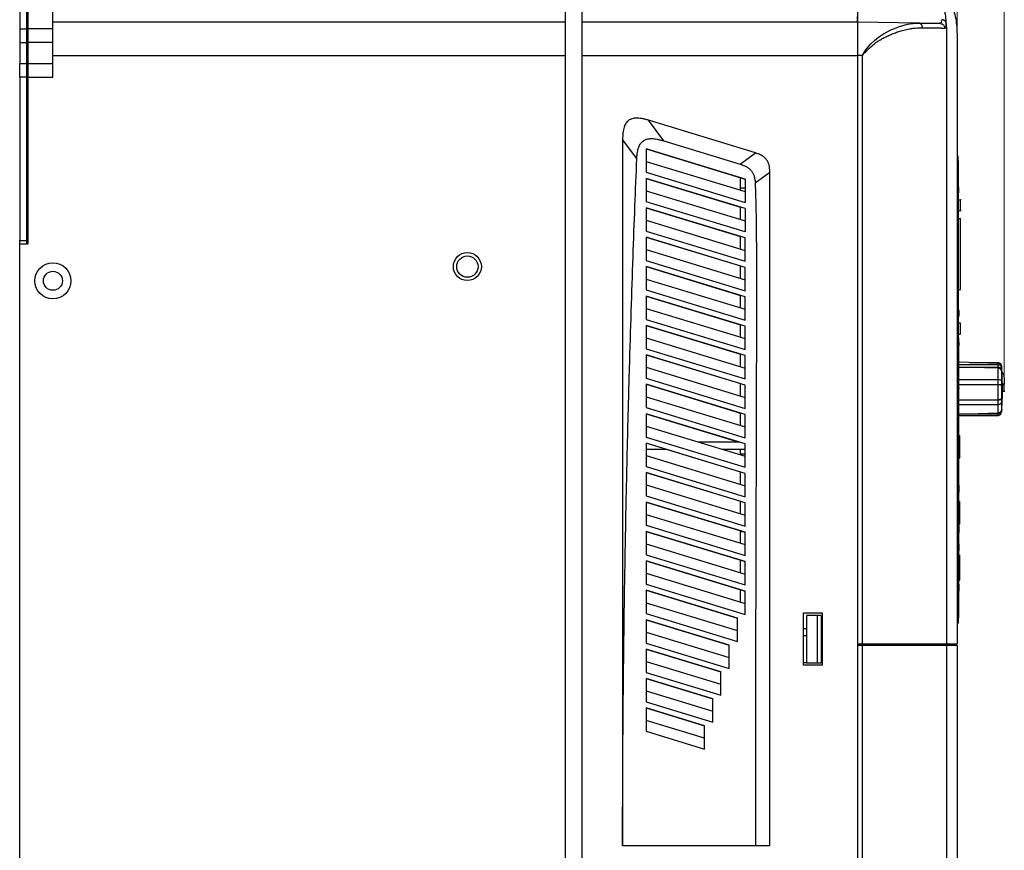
# Model space of a CAD drawing. Header units: millimetres. Extents: x 0 to 423, y 0 to 297.
# Tile 18 of 34: x 215 to 284, y 136 to 194. Entities that reach past the tile are written whole.
import ezdxf

# ---------------------------------------------------------------- set-up
doc = ezdxf.new("R2010")
doc.units = ezdxf.units.MM
doc.layers.add('实线', color=2, linetype='Continuous', lineweight=25)
doc.styles.add('SLDTEXTSTYLE17', font='ARIAL.TTF', dxfattribs={"width": 0.948})
doc.dimstyles.new('SLDDIMSTYLE0', dxfattribs={"dimtxt": 3.5, "dimasz": 2.8, "dimexe": 0, "dimexo": 0.0625, "dimgap": 0.875, "dimtad": 2, "dimlfac": 3, "dimrnd": 1e-09, "dimzin": 12, "dimdsep": 46, "dimtxsty": 'SLDTEXTSTYLE17', "dimsah": 1, "dimcen": 0.09, "dimadec": 0, "dimazin": 3, "dimtfac": 1, "dimtofl": 0, "dimtmove": 0, "dimatfit": 3, "dimfxl": 1, "dimfrac": 2, "dimtolj": 1, "dimtzin": 12, "dimarcsym": 0})
doc.dimstyles.new('SLDDIMSTYLE2', dxfattribs={"dimtxt": 3.5, "dimasz": 2.8, "dimexe": 0, "dimexo": 0.0625, "dimgap": 0.875, "dimtad": 2, "dimlfac": 3, "dimrnd": 1e-09, "dimzin": 4, "dimdsep": 46, "dimtxsty": 'SLDTEXTSTYLE17', "dimsah": 1, "dimcen": 0.09, "dimadec": 0, "dimazin": 1, "dimtfac": 1, "dimtofl": 0, "dimtmove": 0, "dimatfit": 3, "dimfxl": 1, "dimfrac": 2, "dimtolj": 1, "dimtzin": 12, "dimarcsym": 0})

# ---------------------------------------------------------------- blocks, each defined once
blk = doc.blocks.new('_D_5')
at = {"color": 7, "linetype": 'Continuous', "lineweight": 18, "true_color": 0xffffff}
for p, q in [((214.533, 190.713), (214.533, 210.144)), ((254.033, 198.913), (254.033, 210.144)), ((214.533, 209.144), (254.033, 209.144))]:
    blk.add_line(p, q, dxfattribs=at)
for points in [[(214.533, 209.144), (217.333, 208.794), (217.333, 209.494)], [(254.033, 209.144), (251.233, 209.494), (251.233, 208.794)]]:
    blk.add_solid(points, dxfattribs=at)
at = {"color": 7, "linetype": 'Continuous', "lineweight": 18, "true_color": 0xffffff, "insert": (230.273, 213.656), "char_height": 3.5, "attachment_point": 1, "style": 'SLDTEXTSTYLE17'}
blk.add_mtext('118.50', dxfattribs=at)
blk = doc.blocks.new('_D_6')
at = {"color": 7, "linetype": 'Continuous', "lineweight": 18, "true_color": 0xffffff}
for p, q in [((214.533, 190.713), (214.533, 218.413)), ((280.366, 193.816), (280.366, 218.413)), ((214.533, 217.413), (280.366, 217.413))]:
    blk.add_line(p, q, dxfattribs=at)
for points in [[(214.533, 217.413), (217.333, 217.063), (217.333, 217.763)], [(280.366, 217.413), (277.566, 217.763), (277.566, 217.063)]]:
    blk.add_solid(points, dxfattribs=at)
at = {"color": 7, "linetype": 'Continuous', "lineweight": 18, "true_color": 0xffffff, "insert": (240.971, 221.925), "char_height": 3.5, "attachment_point": 1, "style": 'SLDTEXTSTYLE17'}
blk.add_mtext('197.50', dxfattribs=at)
blk = doc.blocks.new('_D_7')
at = {"color": 7, "linetype": 'Continuous', "lineweight": 18, "true_color": 0xffffff}
for p, q in [((214.533, 190.713), (214.533, 228.747)), ((283.664, 168.905), (283.664, 228.747)), ((214.533, 227.747), (283.664, 227.747))]:
    blk.add_line(p, q, dxfattribs=at)
for points in [[(214.533, 227.747), (217.333, 227.397), (217.333, 228.097)], [(283.664, 227.747), (280.864, 228.097), (280.864, 227.397)]]:
    blk.add_solid(points, dxfattribs=at)
at = {"color": 7, "linetype": 'Continuous', "lineweight": 18, "true_color": 0xffffff, "insert": (245.107, 232.259), "char_height": 3.5, "attachment_point": 1, "style": 'SLDTEXTSTYLE17'}
blk.add_mtext('207', dxfattribs=at)

msp = doc.modelspace()

# ---------------------------------------------------------------- linework, layer by layer
at = {"layer": '实线', "color": 2, "linetype": 'Continuous', "lineweight": 25, "true_color": 0xffff00}
for p, q in [((252.8664, 94.4134), (252.8664, 198.4134)), ((254.0331, 94.4134), (254.0331, 198.4134)), ((214.5331, 197.0801), (214.5331, 193.6142)), ((215.0331, 193.6142), (215.0331, 197.0801)), ((215.1331, 193.6142), (215.1331, 197.0801)), ((216.8664, 193.6142), (216.8664, 197.0801)), ((214.5331, 193.6142), (214.5331, 192.6454)), ((214.5331, 193.6142), (215.0331, 193.6142)), ((215.0331, 192.6454), (215.0331, 193.6142)), ((215.1331, 192.6454), (215.1331, 193.6142)), ((216.8664, 193.6142), (215.1331, 193.6142)), ((252.8664, 194.0801), (216.8664, 194.0801)), ((216.8664, 192.6454), (216.8664, 193.6142)), ((273.3664, 194.0801), (254.0331, 194.0801)), ((277.6879, 194.0197), (273.3664, 194.0801)), ((277.6879, 194.0197), (277.7566, 193.9979)), ((279.1656, 194.0112), (279.1494, 193.9993)), ((279.1751, 194.0033), (279.267, 193.9748)), ((279.5997, 193.7467), (279.5997, 150.4134)), ((280.3664, 193.3156), (280.3664, 150.4134)), ((214.5331, 192.6454), (215.0331, 192.6454)), ((214.5331, 192.6454), (214.5331, 191.1813)), ((215.0331, 191.1813), (215.0331, 192.6454)), ((216.8664, 192.6454), (215.1331, 192.6454)), ((215.1331, 191.1813), (215.1331, 192.6454)), ((216.8664, 191.1813), (216.8664, 192.6454)), ((216.8664, 191.7467), (252.8664, 191.7467)), ((254.0331, 191.7467), (273.3664, 191.7467)), ((254.0331, 101.0801), (254.0331, 191.7467)), ((273.3664, 191.747), (273.3664, 150.4134)), ((273.6997, 191.7423), (273.3664, 191.747)), ((273.3664, 191.7467), (273.3664, 101.0801)), ((273.6997, 150.4134), (273.6997, 191.7423)), ((214.5331, 190.2126), (214.5331, 191.1813)), ((214.5331, 191.1813), (215.0331, 191.1813)), ((215.0331, 190.2126), (215.0331, 191.1813)), ((215.1331, 190.2126), (215.1331, 191.1813)), ((215.1331, 191.1813), (216.8664, 191.1813)), ((216.8664, 190.2126), (216.8664, 191.1813)), ((214.5331, 190.2126), (214.5331, 178.7467)), ((215.0331, 190.2126), (214.5331, 190.2126)), ((215.0331, 178.7467), (215.0331, 190.2126)), ((215.1331, 178.5134), (215.1331, 190.2126)), ((215.1331, 190.2126), (216.8664, 190.2126)), ((259.7593, 185.741), (258.687, 187.1901)), ((266.2029, 184.8923), (258.687, 187.1901)), ((257.8639, 184.4949), (256.8664, 185.8429)), ((256.8664, 185.8429), (256.8664, 136.2548)), ((259.7593, 185.741), (265.1306, 184.0989)), ((258.5305, 185.1756), (258.5305, 183.5371)), ((265.4664, 183.0551), (258.5305, 185.1756)), ((258.5305, 185.1756), (265.4664, 183.0551)), ((265.1306, 184.0989), (266.2029, 184.8923)), ((280.4331, 184.6631), (280.3664, 184.6631)), ((280.4331, 184.3298), (280.4331, 184.6631)), ((258.5305, 184.3041), (265.4664, 182.1837)), ((280.4331, 184.3298), (280.4331, 169.5131)), ((258.5305, 183.5371), (265.4664, 181.417)), ((266.1728, 182.7852), (267.1998, 183.5451)), ((267.1997, 136.2562), (267.1997, 183.5451)), ((258.5305, 183.1089), (258.5305, 181.4705)), ((265.4664, 180.9884), (258.5305, 183.1089)), ((258.5305, 183.1089), (265.1331, 181.0903)), ((265.1331, 182.2856), (265.1331, 183.157)), ((265.4664, 183.0551), (265.4664, 181.417)), ((258.5305, 182.2375), (265.4664, 180.117)), ((265.1331, 182.4467), (265.4664, 182.4467)), ((280.4664, 182.4965), (280.4331, 182.4965)), ((280.4664, 182.4454), (280.4331, 182.4454)), ((280.4664, 182.0965), (280.4331, 182.0965)), ((280.4664, 182.0965), (280.4664, 182.4965)), ((265.4664, 179.3503), (258.5305, 181.4705)), ((280.4331, 181.5965), (280.5997, 181.5965)), ((280.6331, 181.5965), (280.5997, 181.5965)), ((258.5305, 181.0423), (258.5305, 179.4038)), ((265.4664, 178.9217), (258.5305, 181.0423)), ((258.5305, 181.0423), (265.1331, 179.0236)), ((265.1331, 180.2189), (265.1331, 181.0903)), ((265.4664, 180.9884), (265.4664, 179.3503)), ((280.5997, 180.8298), (280.4331, 180.8298)), ((280.6331, 180.8298), (280.5997, 180.8298)), ((258.5305, 180.1708), (265.4664, 178.0504)), ((280.4331, 180.2798), (280.5997, 180.2798)), ((280.5997, 175.2798), (280.5997, 180.2798)), ((258.5305, 179.4039), (265.4664, 177.2836)), ((214.5331, 178.5134), (214.5331, 178.7467)), ((214.5331, 178.7467), (215.0331, 178.7467)), ((214.5331, 178.5134), (215.1331, 178.5134)), ((214.5331, 106.9801), (214.5331, 178.5134)), ((215.0331, 178.5134), (215.0331, 178.7467)), ((258.5305, 178.9756), (258.5305, 177.3372)), ((265.4664, 176.8551), (258.5305, 178.9756)), ((258.5305, 178.9756), (265.1331, 176.957)), ((265.1331, 178.1523), (265.1331, 179.0236)), ((265.4664, 177.2836), (265.4664, 178.9217)), ((258.5305, 178.1042), (265.4664, 175.9837)), ((258.5305, 177.3372), (265.4664, 175.2169)), ((258.5305, 176.9089), (258.5305, 175.2705)), ((265.4664, 174.7884), (258.5305, 176.9089)), ((258.5305, 176.9089), (265.1331, 174.8903)), ((265.1331, 176.0856), (265.1331, 176.957)), ((265.4664, 175.2169), (265.4664, 176.8551)), ((258.5305, 176.0375), (265.4664, 173.917)), ((258.5305, 175.2706), (265.4664, 173.1502)), ((280.5997, 175.2798), (280.4331, 175.2798)), ((265.4664, 172.7217), (258.5305, 174.8423)), ((258.5305, 174.8423), (265.1331, 172.8236)), ((258.5305, 174.8422), (258.5305, 173.2039)), ((265.1331, 174.0189), (265.1331, 174.8903)), ((265.4664, 173.1502), (265.4664, 174.7884)), ((258.5305, 173.9708), (265.4664, 171.8503)), ((280.4997, 173.8298), (280.4331, 173.8298)), ((280.4997, 173.617), (280.4331, 173.617)), ((280.4997, 173.617), (280.4997, 173.8298)), ((280.4997, 173.4298), (280.4997, 173.617)), ((258.5305, 173.2039), (265.4664, 171.0835)), ((280.4997, 173.4298), (280.4331, 173.4298)), ((280.5997, 172.9298), (280.4331, 172.9298)), ((258.5305, 172.7756), (258.5305, 171.1372)), ((265.4664, 170.6551), (258.5305, 172.7756)), ((258.5305, 172.7756), (265.1331, 170.757)), ((265.1331, 171.9523), (265.1331, 172.8236)), ((265.4664, 171.0835), (265.4664, 172.7217)), ((280.4331, 172.1631), (280.5997, 172.1631)), ((258.5305, 171.9042), (265.4664, 169.7837)), ((280.4497, 171.8465), (280.4331, 171.8465)), ((280.4497, 171.8465), (280.4497, 171.5965)), ((280.4664, 171.6131), (280.4664, 171.8965)), ((258.5305, 171.1373), (265.4664, 169.0168)), ((280.4331, 171.4465), (280.4664, 171.4465)), ((280.4664, 171.1965), (280.4331, 171.1965)), ((280.4497, 171.1965), (280.4497, 171.0983)), ((280.4497, 171.0983), (280.4497, 170.2612)), ((280.4831, 170.9798), (280.4497, 170.9798)), ((280.4664, 171.1965), (280.4664, 171.2881)), ((280.4664, 171.1042), (280.4664, 171.1965)), ((280.4664, 171.0792), (280.4664, 171.1042)), ((258.5305, 170.7089), (258.5305, 169.0706)), ((265.4664, 168.5884), (258.5305, 170.7089)), ((258.5305, 170.7089), (265.1331, 168.6903)), ((265.1331, 169.8856), (265.1331, 170.757)), ((265.4664, 169.0168), (265.4664, 170.6551)), ((280.4331, 170.2612), (280.4497, 170.2612)), ((280.4497, 170.2612), (280.4497, 169.5131)), ((283.2295, 170.0988), (280.4497, 170.1959)), ((281.2399, 170.1683), (283.214, 170.1683)), ((283.2295, 170.0548), (283.2295, 170.0988)), ((258.5305, 169.8375), (265.4664, 167.717)), ((280.4331, 169.5131), (280.4331, 168.9596)), ((280.4331, 169.5131), (280.4497, 169.5131)), ((283.214, 170.0211), (280.4497, 170.0211)), ((280.4497, 169.8544), (283.214, 169.8544)), ((283.2295, 169.7695), (280.4497, 169.8539)), ((280.4497, 169.5131), (280.4497, 152.2298)), ((283.214, 170.0211), (283.214, 169.8544)), ((283.2295, 169.8804), (283.2295, 169.7988)), ((283.2295, 168.9343), (283.2295, 169.7695)), ((283.4801, 169.9263), (283.4842, 169.8628)), ((283.4801, 169.8041), (283.4801, 169.6374)), ((283.4863, 169.7183), (283.4863, 169.8485)), ((283.4863, 168.8691), (283.4863, 169.5516)), ((258.5305, 169.0706), (265.4664, 166.9501)), ((265.1331, 167.8189), (265.1331, 168.6903)), ((280.4331, 168.9596), (280.4331, 168.6377)), ((283.214, 168.9596), (280.4331, 168.9596)), ((283.214, 168.9596), (283.214, 168.6377)), ((283.4801, 168.8948), (283.4801, 168.5728)), ((258.5305, 168.6423), (258.5305, 167.0039)), ((265.4664, 166.5217), (258.5305, 168.6423)), ((258.5305, 168.6423), (265.1331, 166.6236)), ((265.4664, 166.9501), (265.4664, 168.5884)), ((283.2295, 168.6123), (280.4331, 168.6377)), ((280.4331, 168.6377), (280.4331, 167.5195)), ((280.4331, 168.6377), (283.214, 168.6377)), ((280.4831, 168.3991), (280.4497, 168.3991)), ((283.2295, 167.5685), (283.2295, 168.6123)), ((283.4863, 167.6943), (283.4863, 168.5472)), ((283.6642, 168.6502), (283.5308, 168.6502)), ((283.5308, 168.1594), (283.6642, 168.1594)), ((283.6626, 168.1711), (283.6522, 168.6401)), ((258.5305, 167.7709), (265.4664, 165.6503)), ((280.4331, 167.5195), (283.2295, 167.5685)), ((283.214, 167.5195), (280.4331, 167.5195)), ((280.4331, 167.5195), (280.4331, 167.2308)), ((283.214, 167.5195), (283.214, 167.2308)), ((283.4801, 167.6448), (283.4801, 167.3561)), ((283.4863, 166.8819), (283.4863, 167.4056)), ((258.5305, 167.0039), (265.4664, 164.8834)), ((265.1331, 165.7522), (265.1331, 166.6236)), ((280.4331, 167.2308), (283.214, 167.2308)), ((280.4331, 167.2308), (280.4331, 166.5442)), ((280.4331, 166.5442), (283.2295, 166.6389)), ((283.2295, 166.6389), (283.2295, 167.2798)), ((283.4801, 166.7862), (283.4801, 166.7)), ((258.5305, 166.5756), (258.5305, 164.9372)), ((265.4664, 164.4551), (258.5305, 166.5756)), ((258.5305, 166.5756), (265.0576, 164.5801)), ((265.4664, 164.8834), (265.4664, 166.5217)), ((283.214, 166.5442), (280.4331, 166.5442)), ((280.4331, 166.5442), (280.4331, 166.458)), ((280.4331, 166.4298), (281.2399, 166.458)), ((280.4331, 166.458), (283.214, 166.458)), ((280.4331, 166.458), (280.4331, 166.4298)), ((283.214, 166.5442), (283.214, 166.458)), ((258.5305, 165.7042), (265.4664, 163.5837)), ((280.4664, 165.1465), (280.4664, 165.6465)), ((258.5305, 164.9373), (265.4664, 162.8167)), ((265.0576, 164.5801), (262.2073, 164.5801)), ((280.4664, 162.8131), (280.4664, 165.1465)), ((280.4664, 165.0383), (280.5331, 165.0383)), ((280.5331, 164.3131), (280.5331, 165.0383)), ((258.5305, 164.5089), (258.5305, 162.8706)), ((265.4664, 162.3884), (258.5305, 164.5089)), ((258.5305, 164.0801), (259.9333, 164.0801)), ((259.9333, 164.0801), (265.1331, 162.4903)), ((263.8428, 164.0801), (265.4664, 164.0801)), ((265.1331, 163.6856), (265.1331, 164.0801)), ((265.4664, 162.8167), (265.4664, 164.4551)), ((280.4664, 164.3131), (280.5331, 164.3131)), ((280.4664, 164.1713), (280.5331, 164.1713)), ((280.5331, 163.6465), (280.5331, 164.3131)), ((258.5305, 163.6375), (265.4664, 161.517)), ((265.4664, 163.7467), (265.1331, 163.7467)), ((280.4664, 163.6465), (280.5331, 163.6465)), ((280.5331, 163.4505), (280.4664, 163.4505)), ((280.5331, 163.4505), (280.5331, 163.6465)), ((258.5305, 162.8706), (265.4664, 160.75)), ((265.1331, 161.6189), (265.1331, 162.4903)), ((280.4664, 162.3131), (280.4664, 162.8131)), ((258.5305, 162.4423), (258.5305, 160.8039)), ((265.4664, 160.3217), (258.5305, 162.4423)), ((258.5305, 162.4423), (265.1331, 160.4236)), ((265.4664, 160.75), (265.4664, 162.3884)), ((280.4497, 162.3131), (280.4664, 162.3131)), ((258.5305, 161.5709), (265.4664, 159.4503)), ((258.5305, 160.804), (265.4664, 158.6833)), ((265.1331, 159.5522), (265.1331, 160.4236)), ((280.4664, 158.7131), (280.4664, 161.0465)), ((280.4664, 160.409), (280.5331, 160.409)), ((280.5331, 160.2131), (280.5331, 160.409)), ((258.5305, 160.3756), (258.5305, 158.7373)), ((265.4664, 158.2551), (258.5305, 160.3756)), ((258.5305, 160.3756), (265.4664, 158.2551)), ((265.4664, 158.6833), (265.4664, 160.3217)), ((280.4664, 160.2131), (280.5331, 160.2131)), ((280.4664, 159.8018), (280.5331, 159.8018)), ((280.4664, 159.7592), (280.5331, 159.7592)), ((280.5331, 160.1989), (280.5331, 160.2131)), ((280.5331, 160.1706), (280.5331, 160.1989)), ((280.5331, 160.1138), (280.5331, 160.1706)), ((280.5331, 160.0571), (280.5331, 160.1138)), ((280.5331, 160.0004), (280.5331, 160.0571)), ((280.5331, 159.9436), (280.5331, 160.0004)), ((280.5331, 159.8869), (280.5331, 159.9436)), ((280.5331, 159.8585), (280.5331, 159.8869)), ((280.5331, 159.8443), (280.5331, 159.8585)), ((280.5331, 159.8301), (280.5331, 159.8443)), ((280.5331, 159.8018), (280.5331, 159.8301)), ((280.5331, 159.7592), (280.5331, 159.8018)), ((280.5331, 159.7308), (280.5331, 159.7592)), ((280.5331, 159.6741), (280.5331, 159.7308)), ((258.5305, 159.5042), (265.4664, 157.3837)), ((280.4664, 159.6741), (280.5331, 159.6741)), ((280.4664, 159.6457), (280.5331, 159.6457)), ((280.4664, 159.5465), (280.5331, 159.5465)), ((280.5331, 159.6032), (280.5331, 159.6741)), ((280.5331, 159.5606), (280.5331, 159.6032)), ((280.5331, 159.5465), (280.5331, 159.5606)), ((280.5331, 158.8213), (280.5331, 159.5465)), ((258.5305, 158.7373), (265.4664, 156.6167)), ((265.1331, 157.4856), (265.1331, 158.357)), ((280.4664, 158.8213), (280.5331, 158.8213)), ((258.5305, 158.3089), (258.5305, 156.6706)), ((265.4664, 156.1884), (258.5305, 158.3089)), ((258.5305, 158.3089), (265.4664, 156.1884)), ((265.3583, 158.2881), (265.1331, 158.2881)), ((265.4664, 156.6166), (265.4664, 158.2551)), ((258.5305, 157.4375), (265.4664, 155.317)), ((280.4664, 157.4465), (280.4497, 157.4465)), ((280.4664, 154.6131), (280.4664, 156.9465)), ((280.4831, 154.6131), (280.4831, 156.9465)), ((258.5305, 156.6706), (265.4664, 154.55)), ((258.5305, 156.2423), (258.5305, 154.6039)), ((265.4664, 154.1217), (258.5305, 156.2423)), ((258.5305, 156.2423), (265.4664, 154.1217)), ((265.1331, 155.4189), (265.1331, 156.2903)), ((280.5331, 156.1465), (280.5331, 156.6631)), ((265.4664, 154.5499), (265.4664, 156.1884)), ((280.4831, 155.8298), (280.4664, 155.8298)), ((280.4664, 155.7298), (280.4831, 155.7298)), ((280.4664, 155.5631), (280.4831, 155.5631)), ((280.4831, 156.1465), (280.5331, 156.1465)), ((280.4831, 155.8344), (280.5331, 155.8344)), ((280.4831, 155.6628), (280.5331, 155.6628)), ((280.5331, 155.4131), (280.5331, 156.1465)), ((258.5305, 155.3709), (265.4664, 153.2503)), ((280.4664, 155.478), (280.4831, 155.478)), ((280.5331, 155.1943), (280.4664, 155.1943)), ((280.4664, 154.8965), (280.5331, 154.8965)), ((280.4831, 155.4131), (280.5331, 155.4131)), ((280.5331, 154.8965), (280.5331, 155.4131)), ((258.5305, 154.604), (265.4664, 152.4833)), ((258.5305, 154.1756), (258.5305, 152.5373)), ((264.9283, 152.2196), (258.5305, 154.1756)), ((258.5305, 154.1756), (264.9283, 152.2196)), ((265.1331, 153.3522), (265.1331, 154.2236)), ((280.4497, 154.1131), (280.4831, 154.1131)), ((258.5305, 153.3042), (264.9283, 151.3482)), ((258.5305, 152.5373), (264.9283, 150.5811)), ((258.5305, 152.1089), (258.5305, 150.4706)), ((264.3504, 150.3296), (258.5305, 152.1089)), ((258.5305, 152.1089), (264.3504, 150.3296)), ((269.5664, 148.9134), (269.5664, 152.5801)), ((269.5664, 152.5801), (270.8997, 152.5801)), ((269.7664, 152.4134), (269.7664, 149.0801)), ((270.5472, 152.4134), (269.7664, 152.4134)), ((270.5472, 149.0801), (270.5472, 152.4134)), ((270.8139, 152.4134), (270.5472, 152.4134)), ((270.8139, 152.4134), (270.8139, 149.0801)), ((270.8997, 148.9134), (270.8997, 152.5801)), ((280.4497, 151.8965), (280.4497, 152.2298)), ((269.5664, 151.4801), (269.7664, 151.4801)), ((270.8139, 151.4801), (270.8997, 151.4801)), ((280.3664, 151.8965), (280.4497, 151.8965)), ((258.5305, 151.2375), (264.3504, 149.4582)), ((269.7664, 150.9801), (269.5664, 150.9801)), ((270.8997, 150.9801), (270.8139, 150.9801)), ((258.5305, 150.4706), (264.3504, 148.6911)), ((258.5305, 150.0423), (258.5305, 148.4039)), ((263.7726, 148.4396), (258.5305, 150.0423)), ((258.5305, 150.0423), (263.7726, 148.4396)), ((273.3664, 150.4134), (273.6997, 150.4134)), ((273.6946, 150.3134), (273.699, 101.0836)), ((273.6994, 101.0836), (273.6983, 150.3134)), ((279.5997, 150.4134), (280.3664, 150.4134)), ((279.5997, 150.3134), (279.5997, 99.0801)), ((279.5997, 150.3134), (280.3664, 150.3134)), ((280.3664, 150.3134), (280.3664, 99.5111)), ((258.5305, 149.1709), (263.7726, 147.5682)), ((269.7664, 149.0801), (269.5664, 149.0801)), ((270.8997, 148.9134), (269.5664, 148.9134)), ((269.7664, 149.0801), (270.5472, 149.0801)), ((270.5472, 149.0801), (270.8139, 149.0801)), ((270.8997, 149.0801), (270.8139, 149.0801)), ((258.5305, 148.4039), (263.7726, 146.8011)), ((258.5305, 147.9756), (258.5305, 146.3373)), ((263.1936, 146.5499), (258.5305, 147.9756)), ((258.5305, 147.9756), (263.1948, 146.5496)), ((258.5305, 147.1042), (263.1948, 145.6782)), ((258.5305, 146.3373), (263.1948, 144.9111)), ((262.6178, 144.6593), (258.5305, 145.9089)), ((258.5305, 145.9089), (258.5305, 144.2706)), ((258.5305, 145.9089), (262.6169, 144.6596)), ((262.6169, 143.7882), (258.5305, 145.0375)), ((258.5305, 144.2706), (262.6159, 143.0213)), ((256.8664, 136.2548), (266.1986, 136.2559)), ((266.1986, 136.2559), (267.1997, 136.2562))]:
    msp.add_line(p, q, dxfattribs=at)
at = {"layer": '实线', "color": 2, "linetype": 'Continuous', "lineweight": 25, "true_color": 0xffff00, "flags": 128}
msp.add_lwpolyline([(273.6997, 191.7423), (273.9536, 192.1434), (274.2799, 192.545), (274.5429, 192.7987), (274.8412, 193.0336), (275.1885, 193.2601), (275.4448, 193.4035), (275.7555, 193.5556), (275.845, 193.5954), (275.948, 193.639), (276.0645, 193.6855), (276.3096, 193.7742), (276.3712, 193.7945), (276.3868, 193.7995), (276.3909, 193.8007), (276.3919, 193.8011), (276.3922, 193.8012), (276.3923, 193.8012), (276.3923, 193.8012), (276.3923, 193.8012), (276.3923, 193.8012), (276.3923, 193.8012), (276.8745, 193.9305), (277.2228, 193.9894)], dxfattribs=at)
at = {"layer": '实线', "color": 2, "linetype": 'Continuous', "lineweight": 25, "true_color": 0xffff00}
for centre, radius in [((245.9664, 176.9134), 0.9833), ((216.8664, 175.9134), 1.2667), ((245.9664, 176.9134), 0.75), ((216.8664, 175.9134), 0.6667)]:
    msp.add_circle(centre, radius, dxfattribs=at)
for centre, radius, start, end in [((283.2202, 169.8323), 0.2667, 3.487335, 88), ((264.5648, 168.3947), 18.9677, 4.001471, 4.261341), ((264.5648, 168.228), 18.9677, 4.001471, 4.261341)]:
    msp.add_arc(centre, radius, start, end, dxfattribs=at)
for points, knots in [([(280.3664, 193.3156), (280.3664, 193.6995), (280.3268, 194.0839), (280.167, 194.8347), (280.0457, 195.2007), (279.7262, 195.8982), (279.5291, 196.2305), (279.0767, 196.8519), (278.8213, 197.1406), (278.2701, 197.6753), (277.9749, 197.9212), (277.3554, 198.374), (277.0312, 198.581), (276.5331, 198.8664), (276.3651, 198.9572), (276.0253, 199.1315), (275.8534, 199.2158), (275.5043, 199.3773), (275.327, 199.4536), (274.9656, 199.5896), (274.7815, 199.6502), (274.5935, 199.6894)], [0, 0, 0, 0, 0.125, 0.125, 0.25, 0.25, 0.375, 0.375, 0.5, 0.5, 0.625, 0.625, 0.75, 0.75, 0.8125, 0.8125, 0.875, 0.875, 0.9375, 0.9375, 1, 1, 1, 1]), ([(273.3664, 195.4134), (273.3664, 195.2389), (273.3664, 195.0644), (273.3664, 194.7419), (273.3664, 194.594), (273.3664, 194.3472), (273.3664, 194.2483), (273.3664, 194.1148), (273.3664, 194.0801), (273.3664, 194.0801)], [0, 0, 0, 0, 0.25, 0.25, 0.5, 0.5, 0.75, 0.75, 1, 1, 1, 1]), ([(279.5954, 193.9913), (279.5949, 194.0032), (279.594, 194.0289), (279.5919, 194.0729), (279.5882, 194.1392), (279.5834, 194.208), (279.5751, 194.3061), (279.5623, 194.4346), (279.5404, 194.6026), (279.5073, 194.8041), (279.475, 194.964), (279.4377, 195.1201), (279.4009, 195.2608), (279.365, 195.3735), (279.3439, 195.4398)], [0, 0, 0, 0, 0.0343819, 0.0740919, 0.1191256, 0.205454, 0.2399469, 0.3443315, 0.487285, 0.5840725, 0.7384567, 0.7891239, 0.8759086, 1, 1, 1, 1]), ([(273.3664, 194.0801), (273.3664, 194.0804), (273.3664, 194.0811), (273.3664, 194.0866), (273.3664, 194.0952), (273.3664, 194.1072), (273.3664, 194.1225), (273.3664, 194.1409), (273.3664, 194.1622), (273.3664, 194.1865), (273.3664, 194.2136), (273.3664, 194.2433), (273.3664, 194.2756), (273.3664, 194.3102), (273.3664, 194.3471), (273.3664, 194.3862), (273.3664, 194.4271), (273.3664, 194.4561), (273.3664, 194.4705)], [0, 0, 0, 0, 0.0657123, 0.1309962, 0.1958515, 0.2602785, 0.324277, 0.3878472, 0.4509891, 0.5137027, 0.5759881, 0.6378454, 0.6992745, 0.7602755, 0.8208486, 0.8809936, 0.9407107, 1, 1, 1, 1]), ([(254.0331, 191.7467), (254.0331, 192.0522), (254.0331, 192.3575), (254.0331, 192.9218), (254.0331, 193.1807), (254.0331, 193.6126), (254.0331, 193.7856), (254.0331, 194.0193), (254.0331, 194.0801), (254.0331, 194.0801)], [0, 0, 0, 0, 0.25, 0.25, 0.5, 0.5, 0.75, 0.75, 1, 1, 1, 1]), ([(273.3664, 194.0801), (273.3664, 194.0801), (273.3664, 194.0193), (273.3664, 193.7856), (273.3664, 193.6126), (273.3664, 193.1807), (273.3664, 192.9218), (273.3664, 192.3575), (273.3664, 192.0522), (273.3664, 191.7467)], [0, 0, 0, 0, 0.25, 0.25, 0.5, 0.5, 0.75, 0.75, 1, 1, 1, 1]), ([(273.3664, 194.0801), (273.3664, 194.0797), (273.3664, 194.079), (273.3664, 194.0734), (273.3664, 194.0646), (273.3664, 194.0522), (273.3664, 194.0365), (273.3664, 194.0175), (273.3664, 193.9953), (273.3665, 193.9699), (273.3665, 193.9415), (273.3665, 193.9101), (273.3665, 193.8758), (273.3665, 193.8388), (273.3665, 193.7991), (273.3664, 193.7568), (273.3664, 193.712), (273.3664, 193.6649), (273.3664, 193.6155), (273.3664, 193.5639), (273.3664, 193.5102), (273.3664, 193.4546), (273.3664, 193.3796), (273.3664, 193.2819), (273.3664, 193.1578), (273.3664, 193.0256), (273.3664, 192.8859), (273.3665, 192.7391), (273.3665, 192.5858), (273.3665, 192.4266), (273.3664, 192.2623), (273.3664, 192.0935), (273.3664, 191.9213), (273.3664, 191.8052), (273.3664, 191.747)], [0, 0, 0, 0, 0.0250546, 0.0499848, 0.0747907, 0.0994721, 0.1240293, 0.148462, 0.1727705, 0.1969546, 0.2210143, 0.2449498, 0.268761, 0.2924479, 0.3160105, 0.3394488, 0.3627629, 0.3859528, 0.4090184, 0.4319597, 0.4547769, 0.4774699, 0.5000386, 0.5432257, 0.5868653, 0.6309576, 0.6755026, 0.7205004, 0.7659511, 0.8118548, 0.8582114, 0.9050211, 0.952284, 1, 1, 1, 1]), ([(273.6997, 191.7423), (273.7005, 191.7432), (273.702, 191.745), (273.705, 191.7486), (273.7104, 191.7548), (273.7212, 191.7674), (273.7432, 191.7927), (273.7883, 191.8435), (273.8835, 191.9464), (274.0285, 192.0928), (274.2113, 192.2683), (274.4181, 192.4573), (274.6297, 192.6273), (274.8627, 192.7867), (275.1, 192.9267), (275.3684, 193.0655), (275.6521, 193.1955), (275.9528, 193.3153), (276.2712, 193.4235), (276.6227, 193.5242), (276.9568, 193.6003), (277.2347, 193.6468), (277.4505, 193.6717), (277.6605, 193.6873), (277.8106, 193.6867), (277.8924, 193.6864)], [0, 0, 0, 0, 0.0006663, 0.0013332, 0.0026689, 0.005348, 0.0107367, 0.0216364, 0.043921, 0.0903694, 0.1391711, 0.1902481, 0.2543031, 0.3001167, 0.3592818, 0.4210549, 0.4853243, 0.5528079, 0.6244549, 0.6998621, 0.7902517, 0.8519173, 0.8915424, 0.940806, 1, 1, 1, 1]), ([(277.7569, 194), (277.6391, 194.0051), (277.4615, 194.0127), (277.2828, 193.9944), (277.2226, 193.9882)], [0, 0, 0, 0, 0.6632009, 1, 1, 1, 1]), ([(277.2228, 193.9894), (277.2371, 193.9919), (277.3963, 194.0196), (277.549, 194.0197), (277.6879, 194.0197)], [0, 0, 0, 0, 0.0899406, 1, 1, 1, 1]), ([(277.6879, 194.0197), (277.7235, 194.0192), (277.7946, 194.0182), (277.8988, 194.0168), (278.0012, 194.0153), (278.1017, 194.0139), (278.2498, 194.0119), (278.4316, 194.0093), (278.6343, 194.0065), (278.8057, 194.0041), (278.9264, 194.0024), (279.0096, 194.0013), (279.0639, 194.0005), (279.1113, 193.9998), (279.1367, 193.9995), (279.1494, 193.9993)], [0, 0, 0, 0, 0.0517586, 0.1037105, 0.1558909, 0.2083348, 0.2610765, 0.3932315, 0.5131626, 0.6346789, 0.7589436, 0.8197639, 0.8801224, 0.940155, 1, 1, 1, 1]), ([(277.7566, 193.9979), (277.7591, 193.9972), (277.7755, 193.9926), (277.8018, 193.9644), (277.835, 193.9232), (277.8611, 193.8694), (277.8863, 193.7923), (277.89, 193.7281), (277.8924, 193.6864)], [0, 0, 0, 0, 0.0305346, 0.1948488, 0.3625091, 0.5302517, 0.6945424, 1, 1, 1, 1]), ([(277.8924, 193.6864), (277.9416, 193.686), (278.0396, 193.6851), (278.1826, 193.6837), (278.3211, 193.6823), (278.4542, 193.681), (278.5815, 193.6796), (278.7026, 193.6783), (278.8169, 193.6769), (278.9232, 193.6756), (279.0212, 193.6743), (279.1105, 193.6731), (279.191, 193.6718), (279.2631, 193.6706), (279.3269, 193.6695), (279.3823, 193.6683), (279.4303, 193.6672), (279.4562, 193.6664), (279.469, 193.666)], [0, 0, 0, 0, 0.0671095, 0.1336602, 0.1996211, 0.264991, 0.3298102, 0.3941572, 0.4580895, 0.5216515, 0.5847649, 0.6472228, 0.7088578, 0.7695313, 0.8291059, 0.887451, 0.9444496, 1, 1, 1, 1]), ([(279.2686, 194.2548), (279.2635, 194.1799), (279.2541, 194.0419), (279.1934, 194.0208), (279.1656, 194.0112)], [0, 0, 0, 0, 0.5426546, 1, 1, 1, 1]), ([(279.2675, 193.9746), (279.2971, 193.9622), (279.3257, 193.9448), (279.3769, 193.9014), (279.3993, 193.8755), (279.4529, 193.7902), (279.4691, 193.7245), (279.469, 193.666)], [0, 0, 0, 0, 0.25, 0.25, 0.5, 0.5, 1, 1, 1, 1]), ([(279.5954, 193.9912), (279.5949, 194.0002), (279.5938, 194.0185), (279.5876, 194.0461), (279.5778, 194.074), (279.5637, 194.1016), (279.5455, 194.1285), (279.5232, 194.1539), (279.4998, 194.175), (279.4735, 194.1944), (279.4413, 194.2136), (279.3957, 194.2336), (279.3367, 194.2503), (279.2921, 194.2533), (279.2686, 194.2548)], [0, 0, 0, 0, 0.06541293, 0.13348159, 0.20397767, 0.27660001, 0.35097696, 0.42667371, 0.50320497, 0.55706396, 0.63586603, 0.73826457, 0.86130932, 1, 1, 1, 1]), ([(279.469, 193.666), (279.4724, 193.6661), (279.4841, 193.6662), (279.5069, 193.6715), (279.5371, 193.6922), (279.5608, 193.7349), (279.5761, 193.7918), (279.585, 193.8465), (279.5904, 193.9016), (279.5936, 193.9506), (279.5949, 193.9797), (279.5954, 193.9912)], [0, 0, 0, 0, 0.03872133, 0.13683482, 0.29309904, 0.50582597, 0.63805119, 0.75345054, 0.86426395, 0.94633103, 1, 1, 1, 1]), ([(279.5997, 193.7467), (279.5997, 193.7595), (279.5997, 193.7859), (279.5993, 193.8301), (279.5985, 193.8791), (279.5972, 193.933), (279.5959, 193.9715), (279.5952, 193.9912)], [0, 0, 0, 0, 0.177327, 0.3657804, 0.5655882, 0.7769412, 1, 1, 1, 1]), ([(258.687, 187.1901), (258.6451, 187.2027), (258.5637, 187.2271), (258.444, 187.259), (258.3304, 187.286), (258.1886, 187.3147), (258.0228, 187.339), (257.7876, 187.3513), (257.5745, 187.3257), (257.394, 187.2532), (257.2802, 187.1826), (257.1799, 187.0935), (257.0591, 186.9413), (256.9735, 186.7448), (256.9172, 186.5167), (256.8868, 186.3133), (256.869, 186.0859), (256.8673, 185.9271), (256.8664, 185.8429)], [0, 0, 0, 0, 0.0451631, 0.0878248, 0.1280166, 0.1657765, 0.2372796, 0.3009302, 0.4090339, 0.455311, 0.5009931, 0.5466977, 0.5932215, 0.7009085, 0.7644222, 0.835929, 0.9130942, 1, 1, 1, 1]), ([(257.8639, 184.4949), (257.8658, 184.5358), (257.8695, 184.6153), (257.8786, 184.7309), (257.8903, 184.8392), (257.9094, 184.9732), (257.9403, 185.1273), (258.0044, 185.3401), (258.0962, 185.5233), (258.2203, 185.6652), (258.324, 185.7498), (258.4412, 185.8169), (258.6273, 185.8857), (258.8455, 185.9085), (259.0862, 185.8938), (259.2942, 185.862), (259.5216, 185.811), (259.677, 185.7653), (259.7593, 185.741)], [0, 0, 0, 0, 0.0429401, 0.0834274, 0.1214914, 0.1571682, 0.2252203, 0.2860189, 0.3900807, 0.4365293, 0.4827925, 0.5296661, 0.5775139, 0.6898947, 0.755975, 0.8301927, 0.9101673, 1, 1, 1, 1]), ([(267.1997, 183.5451), (267.1995, 183.5773), (267.1991, 183.6401), (267.1948, 183.7317), (267.1876, 183.8185), (267.1775, 183.9002), (267.1643, 183.9771), (267.1377, 184.0954), (267.0844, 184.2495), (266.9788, 184.4256), (266.8407, 184.5779), (266.6877, 184.6888), (266.5308, 184.7715), (266.3751, 184.8369), (266.2623, 184.8732), (266.2029, 184.8923)], [0, 0, 0, 0, 0.0524904, 0.1023386, 0.149606, 0.1943646, 0.2366992, 0.27671, 0.392093, 0.5007428, 0.6094097, 0.7250152, 0.8068194, 0.8982758, 1, 1, 1, 1]), ([(256.8664, 136.2548), (256.8668, 136.8944), (256.8674, 138.1598), (256.8724, 140.0373), (256.88, 141.8736), (256.8904, 143.6686), (256.9033, 145.4221), (256.9184, 147.1342), (256.9516, 150.3633), (257.0147, 154.9966), (257.1192, 160.5639), (257.2322, 165.4457), (257.3464, 169.6936), (257.4686, 173.7156), (257.5966, 177.511), (257.7272, 181.079), (257.8194, 183.3816), (257.8639, 184.4949)], [0, 0, 0, 0, 0.0397614, 0.0786695, 0.1167227, 0.1539197, 0.1902591, 0.2257395, 0.2603595, 0.3910199, 0.5138113, 0.6065361, 0.6946068, 0.7780059, 0.8567161, 0.9307199, 1, 1, 1, 1]), ([(265.1306, 184.0989), (265.1627, 184.0888), (265.2251, 184.0693), (265.3151, 184.037), (265.3992, 184.0035), (265.4774, 183.9685), (265.5497, 183.9321), (265.6539, 183.8727), (265.7828, 183.7792), (265.9194, 183.6356), (266.026, 183.4706), (266.0896, 183.3147), (266.1265, 183.1762), (266.149, 183.0569), (266.165, 182.9255), (266.1701, 182.8334), (266.1728, 182.7852)], [0, 0, 0, 0, 0.0551242, 0.1074096, 0.1569278, 0.2037602, 0.2480006, 0.2897575, 0.4006768, 0.5079919, 0.6133786, 0.72137, 0.7828538, 0.8485692, 0.9206615, 1, 1, 1, 1]), ([(266.1728, 182.7852), (266.1852, 182.3869), (266.2064, 181.7091), (266.2342, 180.641), (266.2519, 179.5135), (266.258, 178.1367), (266.258, 176.5434), (266.2586, 173.9164), (266.2567, 169.6156), (266.2391, 163.6952), (266.2187, 157.7279), (266.2067, 152.32), (266.1997, 148.1826), (266.195, 144.6322), (266.1924, 141.7775), (266.1917, 138.9869), (266.1963, 137.1475), (266.1986, 136.2559)], [0, 0, 0, 0, 0.0256959, 0.0437269, 0.0688968, 0.0984033, 0.1325078, 0.1716334, 0.2677885, 0.4098161, 0.5533562, 0.6525173, 0.7584732, 0.8200948, 0.8814109, 0.9425196, 1, 1, 1, 1]), ([(280.5997, 180.8298), (280.5997, 180.8298), (280.5997, 180.8398), (280.5997, 180.8782), (280.5997, 180.9066), (280.5997, 180.9775), (280.5997, 181.0201), (280.5997, 181.1128), (280.5997, 181.1629), (280.5997, 181.2633), (280.5997, 181.3135), (280.5997, 181.4062), (280.5997, 181.4487), (280.5997, 181.5197), (280.5997, 181.5481), (280.5997, 181.5865), (280.5997, 181.5965), (280.5997, 181.5965)], [0, 0, 0, 0, 0.125, 0.125, 0.25, 0.25, 0.375, 0.375, 0.5, 0.5, 0.625, 0.625, 0.75, 0.75, 0.875, 0.875, 1, 1, 1, 1]), ([(280.5997, 172.1631), (280.5997, 172.1631), (280.5997, 172.1731), (280.5997, 172.2115), (280.5997, 172.2399), (280.5997, 172.3109), (280.5997, 172.3534), (280.5997, 172.4461), (280.5997, 172.4963), (280.5997, 172.5966), (280.5997, 172.6468), (280.5997, 172.7395), (280.5997, 172.782), (280.5997, 172.853), (280.5997, 172.8814), (280.5997, 172.9198), (280.5997, 172.9298), (280.5997, 172.9298)], [0, 0, 0, 0, 0.125, 0.125, 0.25, 0.25, 0.375, 0.375, 0.5, 0.5, 0.625, 0.625, 0.75, 0.75, 0.875, 0.875, 1, 1, 1, 1]), ([(280.4664, 171.6131), (280.4664, 171.6047), (280.4664, 171.588), (280.4664, 171.5631), (280.4664, 171.5387), (280.4664, 171.5057), (280.4664, 171.4656), (280.4664, 171.4233), (280.4664, 171.3886), (280.4664, 171.3643), (280.4664, 171.3491), (280.4664, 171.3473), (280.4664, 171.3465)], [0, 0, 0, 0, 0.060243, 0.1199994, 0.1798082, 0.2402069, 0.3699548, 0.5001294, 0.6298775, 0.7600523, 0.8799221, 1, 1, 1, 1]), ([(280.4831, 168.3991), (280.4831, 168.7312), (280.4831, 169.3952), (280.4831, 170.2467), (280.4831, 170.7911), (280.4831, 171.0294), (280.4831, 170.9691), (280.4831, 170.9639)], [0, 0, 0, 0, 0.2442505, 0.4885009, 0.7327514, 0.9770018, 1, 1, 1, 1]), ([(283.214, 170.1683), (283.2479, 170.1683), (283.281, 170.1621), (283.3435, 170.1381), (283.3722, 170.1204), (283.4453, 170.0538), (283.4758, 169.9915), (283.4801, 169.9263)], [0, 0, 0, 0, 0.25, 0.25, 0.5, 0.5, 1, 1, 1, 1]), ([(283.4801, 169.8041), (283.478, 169.8333), (283.4695, 169.8616), (283.441, 169.9144), (283.421, 169.9382), (283.3479, 169.998), (283.2817, 170.0211), (283.214, 170.0211)], [0, 0, 0, 0, 0.25, 0.25, 0.5, 0.5, 1, 1, 1, 1]), ([(283.214, 169.8544), (283.2479, 169.8544), (283.281, 169.8489), (283.3435, 169.8273), (283.3722, 169.8115), (283.4453, 169.7518), (283.4758, 169.6959), (283.4801, 169.6374)], [0, 0, 0, 0, 0.25, 0.25, 0.5, 0.5, 1, 1, 1, 1]), ([(283.4863, 169.5516), (283.4843, 169.5803), (283.4764, 169.608), (283.449, 169.66), (283.43, 169.6836), (283.3596, 169.7435), (283.2957, 169.7675), (283.2295, 169.7695)], [0, 0, 0, 0, 0.25, 0.25, 0.5, 0.5, 1, 1, 1, 1]), ([(283.5201, 168.64), (283.5218, 169.0256), (283.5236, 169.4287), (283.4864, 169.8294), (283.4848, 169.8467)], [0, 0, 0, 0, 0.956774, 1, 1, 1, 1]), ([(283.4983, 169.4653), (283.5032, 169.4637), (283.5205, 169.4582), (283.5459, 169.4455), (283.5732, 169.4277), (283.5942, 169.4075), (283.6059, 169.3895), (283.6117, 169.3745), (283.6131, 169.3669), (283.6137, 169.363)], [0, 0, 0, 0, 0.0715931, 0.2529566, 0.43947, 0.6228388, 0.8113944, 0.9053667, 1, 1, 1, 1]), ([(283.4801, 168.8948), (283.478, 168.9035), (283.4695, 168.912), (283.441, 168.9278), (283.421, 168.9349), (283.3479, 168.9527), (283.2817, 168.9596), (283.214, 168.9596)], [0, 0, 0, 0, 0.25, 0.25, 0.5, 0.5, 1, 1, 1, 1]), ([(283.5308, 168.6502), (283.5286, 168.7607), (283.5257, 168.9023), (283.5117, 169.0437), (283.5086, 169.0747)], [0, 0, 0, 0, 0.7805692, 1, 1, 1, 1]), ([(280.4831, 168.3991), (280.4831, 168.3883), (280.4831, 168.3663), (280.4831, 168.3426), (280.4831, 168.3281), (280.4831, 168.3173), (280.4831, 168.3125), (280.4831, 168.3133), (280.4831, 168.3134)], [0, 0, 0, 0, 0.24124267, 0.48562704, 0.61102454, 0.73382242, 0.972092, 1, 1, 1, 1]), ([(283.214, 168.6377), (283.2479, 168.6377), (283.281, 168.636), (283.3435, 168.6296), (283.3722, 168.6248), (283.4453, 168.607), (283.4758, 168.5903), (283.4801, 168.5728)], [0, 0, 0, 0, 0.25, 0.25, 0.5, 0.5, 1, 1, 1, 1]), ([(283.4863, 168.5472), (283.4843, 168.5557), (283.4764, 168.564), (283.449, 168.5796), (283.43, 168.5866), (283.3596, 168.6045), (283.2957, 168.6117), (283.2295, 168.6123)], [0, 0, 0, 0, 0.25, 0.25, 0.5, 0.5, 1, 1, 1, 1]), ([(283.4842, 166.8935), (283.514, 167.3174), (283.5439, 167.7432), (283.5325, 168.1693), (283.5325, 168.1712)], [0, 0, 0, 0, 0.99556202, 1, 1, 1, 1]), ([(283.5308, 168.1594), (283.5311, 168.1407), (283.5314, 168.1287), (283.5319, 168.119), (283.5321, 168.1215), (283.5326, 168.1502), (283.5329, 168.1983), (283.5329, 168.2955), (283.5328, 168.331), (283.5326, 168.4046), (283.5325, 168.4423), (283.5319, 168.5494), (283.5314, 168.6127), (283.5308, 168.6502)], [0, 0, 0, 0, 0.125, 0.125, 0.25, 0.25, 0.5, 0.5, 0.625, 0.625, 0.75, 0.75, 1, 1, 1, 1]), ([(283.6642, 168.1594), (283.6615, 168.2783), (283.6579, 168.442), (283.6405, 168.6054), (283.6357, 168.6502)], [0, 0, 0, 0, 0.7261925, 1, 1, 1, 1]), ([(283.6642, 168.1594), (283.6644, 168.1407), (283.6647, 168.1287), (283.6652, 168.119), (283.6654, 168.1215), (283.666, 168.1502), (283.6662, 168.1983), (283.6662, 168.2955), (283.6662, 168.331), (283.6659, 168.4046), (283.6658, 168.4423), (283.6652, 168.5494), (283.6647, 168.6127), (283.6642, 168.6502)], [0, 0, 0, 0, 0.125, 0.125, 0.25, 0.25, 0.5, 0.5, 0.625, 0.625, 0.75, 0.75, 1, 1, 1, 1]), ([(283.4801, 167.6448), (283.478, 167.6279), (283.4695, 167.6115), (283.441, 167.5811), (283.421, 167.5673), (283.3479, 167.5328), (283.2817, 167.5195), (283.214, 167.5195)], [0, 0, 0, 0, 0.25, 0.25, 0.5, 0.5, 1, 1, 1, 1]), ([(283.214, 167.2308), (283.2479, 167.2308), (283.281, 167.234), (283.3435, 167.2464), (283.3722, 167.2556), (283.4453, 167.2901), (283.4758, 167.3223), (283.4801, 167.3561)], [0, 0, 0, 0, 0.25, 0.25, 0.5, 0.5, 1, 1, 1, 1]), ([(283.2295, 167.5685), (283.2626, 167.5691), (283.2948, 167.5727), (283.3554, 167.5858), (283.383, 167.595), (283.4534, 167.6295), (283.4823, 167.6612), (283.4863, 167.6943)], [0, 0, 0, 0, 0.25, 0.25, 0.5, 0.5, 1, 1, 1, 1]), ([(283.4801, 166.7862), (283.478, 166.7536), (283.4695, 166.7221), (283.441, 166.6632), (283.421, 166.6366), (283.3479, 166.57), (283.2817, 166.5442), (283.214, 166.5442)], [0, 0, 0, 0, 0.25, 0.25, 0.5, 0.5, 1, 1, 1, 1]), ([(283.214, 166.458), (283.2479, 166.458), (283.281, 166.4641), (283.3435, 166.4881), (283.3722, 166.5058), (283.4453, 166.5724), (283.4758, 166.6347), (283.4801, 166.7)], [0, 0, 0, 0, 0.25, 0.25, 0.5, 0.5, 1, 1, 1, 1]), ([(283.2295, 166.6389), (283.2626, 166.6401), (283.2948, 166.6471), (283.3554, 166.6723), (283.383, 166.6902), (283.4534, 166.7569), (283.4823, 166.818), (283.4863, 166.8819)], [0, 0, 0, 0, 0.25, 0.25, 0.5, 0.5, 1, 1, 1, 1]), ([(280.4664, 161.5465), (280.4664, 161.5462), (280.4664, 161.5457), (280.4664, 161.5413), (280.4664, 161.5343), (280.4664, 161.5244), (280.4664, 161.5047), (280.4664, 161.4675), (280.4664, 161.4024), (280.4664, 161.323), (280.4664, 161.2434), (280.4664, 161.1712), (280.4664, 161.1093), (280.4664, 161.0675), (280.4664, 161.0465)], [0, 0, 0, 0, 0.0482774, 0.0961591, 0.1439201, 0.1918374, 0.2401856, 0.370003, 0.5000481, 0.6298656, 0.7599108, 0.8401054, 0.919707, 1, 1, 1, 1]), ([(280.4664, 158.7131), (280.4664, 158.7005), (280.4664, 158.6753), (280.4664, 158.6379), (280.4664, 158.601), (280.4664, 158.5646), (280.4664, 158.5088), (280.4664, 158.4366), (280.4664, 158.3572), (280.4664, 158.2921), (280.4664, 158.251), (280.4664, 158.2276), (280.4664, 158.2153), (280.4664, 158.2139), (280.4664, 158.2131)], [0, 0, 0, 0, 0.0482774, 0.0961591, 0.1439201, 0.1918374, 0.2401856, 0.370003, 0.5000481, 0.6298656, 0.7599108, 0.8401054, 0.919707, 1, 1, 1, 1]), ([(280.4831, 157.4465), (280.4831, 157.4462), (280.4831, 157.4457), (280.4831, 157.4413), (280.4831, 157.4343), (280.4831, 157.4244), (280.4831, 157.4047), (280.4831, 157.3675), (280.4831, 157.3024), (280.4831, 157.223), (280.4831, 157.1434), (280.4831, 157.0712), (280.4831, 157.0093), (280.4831, 156.9675), (280.4831, 156.9465)], [0, 0, 0, 0, 0.0482774, 0.0961591, 0.1439201, 0.1918374, 0.2401856, 0.370003, 0.5000481, 0.6298656, 0.7599108, 0.8401054, 0.919707, 1, 1, 1, 1]), ([(280.4831, 154.6131), (280.4831, 154.6005), (280.4831, 154.5753), (280.4831, 154.5379), (280.4831, 154.501), (280.4831, 154.4646), (280.4831, 154.4088), (280.4831, 154.3366), (280.4831, 154.2572), (280.4831, 154.1921), (280.4831, 154.151), (280.4831, 154.1276), (280.4831, 154.1153), (280.4831, 154.1139), (280.4831, 154.1131)], [0, 0, 0, 0, 0.0482774, 0.0961591, 0.1439201, 0.1918374, 0.2401856, 0.370003, 0.5000481, 0.6298656, 0.7599108, 0.8401054, 0.919707, 1, 1, 1, 1]), ([(273.3664, 150.3134), (273.4213, 150.3134), (273.5076, 150.3134), (273.6182, 150.3134), (273.674, 150.3134), (273.6983, 150.3134)], [0, 0, 0, 0, 0.4963343, 0.7798045, 1, 1, 1, 1]), ([(273.6983, 150.3134), (273.716, 150.3134), (273.752, 150.3134), (273.8065, 150.3134), (273.8624, 150.3134), (273.9196, 150.3134), (274.0013, 150.3134), (274.1121, 150.3134), (274.2842, 150.3134), (274.5087, 150.3134), (274.8558, 150.3134), (275.2911, 150.3134), (275.9712, 150.3134), (276.7873, 150.3134), (277.5715, 150.3134), (278.1481, 150.3134), (278.5589, 150.3134), (278.9141, 150.3134), (279.2052, 150.3134), (279.4126, 150.3134), (279.5182, 150.3134), (279.5661, 150.3134), (279.5866, 150.3134), (279.597, 150.3134), (279.5988, 150.3134), (279.5997, 150.3134)], [0, 0, 0, 0, 0.0059047, 0.0119722, 0.0182123, 0.0246339, 0.0312454, 0.0459156, 0.0625899, 0.0910782, 0.1253116, 0.1873622, 0.2497474, 0.3776824, 0.4992844, 0.5665764, 0.6246899, 0.6873078, 0.7499538, 0.8125561, 0.8750969, 0.9048968, 0.9375126, 0.9657487, 1, 1, 1, 1]), ([(273.6997, 150.4134), (273.8882, 150.4134), (274.2552, 150.4134), (274.6061, 150.4134), (275.1249, 150.4134), (275.4612, 150.4134), (276.1265, 150.4134), (276.4543, 150.4134), (277.0895, 150.4134), (277.3974, 150.4134), (277.8445, 150.4134), (277.9911, 150.4134), (278.2756, 150.4134), (278.5507, 150.4134), (278.9142, 150.4134), (279.3026, 150.4134), (279.5781, 150.4134), (279.5977, 150.4134), (279.5997, 150.4134)], [0, 0, 0, 0, 0.0625, 0.125, 0.125, 0.25, 0.25, 0.375, 0.375, 0.5, 0.5, 0.5625, 0.5625, 0.625, 0.6875, 0.75, 0.875, 1, 1, 1, 1]), ([(262.6159, 143.0212), (262.6162, 143.1577), (262.6168, 143.4307), (262.617, 143.8403), (262.6169, 144.2499), (262.6175, 144.523), (262.6178, 144.6595)], [0, 0, 0, 0, 0.2499889, 0.499979, 0.7499901, 1, 1, 1, 1])]:
    msp.add_open_spline(points, degree=3, knots=knots, dxfattribs=at)
for points in [[(279.1494, 193.9993), (279.1873, 193.9988), (279.2281, 193.9911), (279.2675, 193.9746)], [(283.4863, 168.8691), (283.4843, 168.8777), (283.4823, 168.8862), (283.4801, 168.8948)], [(283.6137, 169.363), (283.6439, 169.1256), (283.6607, 168.888), (283.6642, 168.6502)], [(283.4801, 168.5728), (283.4823, 168.5643), (283.4843, 168.5557), (283.4863, 168.5472)], [(283.4863, 167.6943), (283.4843, 167.6778), (283.4823, 167.6613), (283.4801, 167.6448)], [(283.4801, 167.3561), (283.4823, 167.3726), (283.4843, 167.3891), (283.4863, 167.4056)], [(283.4863, 166.8819), (283.4843, 166.85), (283.4823, 166.8181), (283.4801, 166.7862)], [(265.4664, 152.4833), (265.4667, 153.0295), (265.4667, 153.5757), (265.4664, 154.1217)], [(264.9283, 150.5811), (264.9285, 151.1274), (264.9285, 151.6735), (264.9283, 152.2196)], [(264.3504, 148.6911), (264.3506, 149.2373), (264.3506, 149.7835), (264.3504, 150.3296)], [(263.7726, 146.8011), (263.7727, 147.3473), (263.7727, 147.8935), (263.7726, 148.4396)], [(263.1948, 144.9111), (263.1944, 145.4573), (263.194, 146.0035), (263.1936, 146.5497)]]:
    msp.add_open_spline(points, degree=3, dxfattribs=at)

# ---------------------------------------------------------------- dimensions: what is measured, and where the dimension line sits
at = {"color": 7, "linetype": 'Continuous', "lineweight": 18, "true_color": 0xffffff}
dim = msp.add_linear_dim(base=(283.6642, 227.7471), p1=(214.5331, 190.2126), p2=(283.6642, 168.4048), text='207', dimstyle='SLDDIMSTYLE0', dxfattribs=at)
dim.commit()
dim.dimension.update_dxf_attribs({"geometry": '_D_7', "text_midpoint": (249.1175, 227.7471), "dimtype": 160})
dim = msp.add_linear_dim(base=(280.3664, 217.4133), p1=(214.5331, 190.2126), p2=(280.3664, 193.3156), angle=0, dimstyle='SLDDIMSTYLE2', dxfattribs=at)
dim.commit()
dim.dimension.update_dxf_attribs({"geometry": '_D_6', "text_midpoint": (248.3231, 217.4133), "dimtype": 160})
dim = msp.add_linear_dim(base=(254.0331, 209.1444), p1=(214.5331, 190.2126), p2=(254.0331, 198.4134), dimstyle='SLDDIMSTYLE2', dxfattribs=at)
dim.commit()
dim.dimension.update_dxf_attribs({"geometry": '_D_5', "text_midpoint": (237.6252, 209.1444), "dimtype": 160})

doc.saveas('drawing.dxf')
